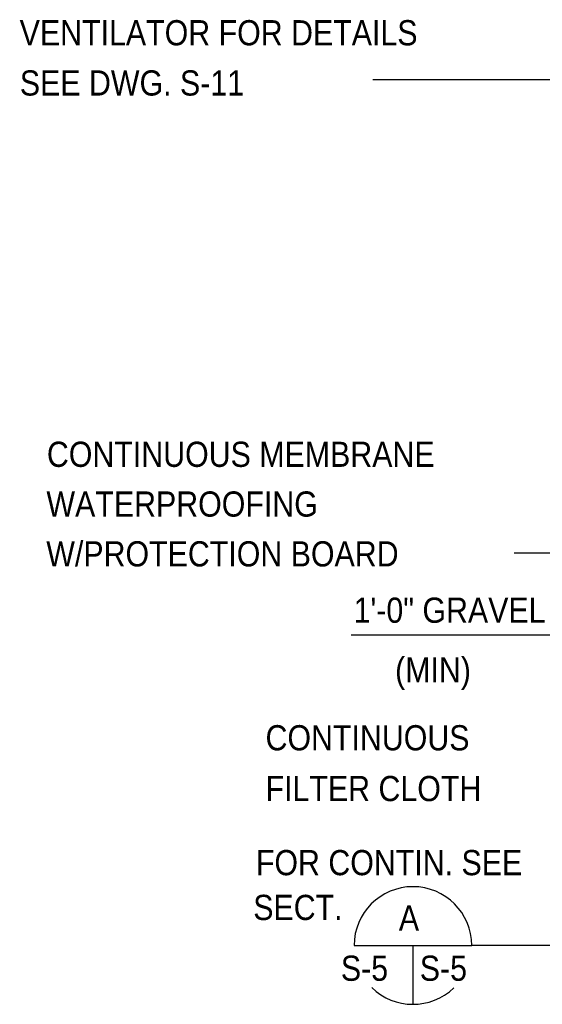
# Model space of a CAD drawing. Extents: x -485 to 3250, y 147 to 2833.
# Tile 1 of 34: x -314 to -65, y 554 to 1023. Entities that reach past the tile are written whole.
import ezdxf
from ezdxf.enums import TextEntityAlignment as Align

# ---------------------------------------------------------------- set-up
doc = ezdxf.new("R2010")
doc.units = 0
doc.header["$LTSCALE"] = 96
doc.header["$MEASUREMENT"] = 0
for name, color, linetype in [('101', 1, 'CONTINUOUS'), ('102', 2, 'CONTINUOUS'), ('103', 2, 'CONTINUOUS'), ('TEXT', 2, 'CONTINUOUS')]:
    doc.layers.add(name, color=color, linetype=linetype)
doc.styles.add('SX-FRAC', font='SX-FRAC.shx', dxfattribs={"width": 0.9, "height": 1.322835})

msp = doc.modelspace()

# ---------------------------------------------------------------- linework, layer by layer
at = {"layer": '101'}
for p, q in [((-54.6076, 994.18842), (-145.97205, 994.18842)), ((16.3358, 768.72444), (-78.71332, 768.72444)), ((45.46997, 729.7052), (-156.31053, 729.7052)), ((-11.72865, 581.97843), (-98.85062, 581.97843))]:
    msp.add_line(p, q, dxfattribs=at)
at = {"layer": '102'}
for p, q in [((-154.85062, 581.97843), (-98.85062, 581.97843)), ((-126.85062, 581.97843), (-126.85062, 553.97843))]:
    msp.add_line(p, q, dxfattribs=at)
at = {"layer": '103'}
for start, end in [(0, 180), (225.5269083, 314.0291532)]:
    msp.add_arc((-126.85062, 581.97843), 28, start, end, dxfattribs=at)

# ---------------------------------------------------------------- texts
at = {"layer": 'TEXT', "color": 2, "style": 'SX-FRAC', "width": 0.9}
for s, p in [('VENTILATOR FOR DETAILS', (-314.03831, 1010.56157)), ('SEE DWG. S-11', (-313.95245, 986.65495)), ('CONTINUOUS MEMBRANE', (-301.07776, 809.86094)), ('WATERPROOFING', (-301.29353, 786.17016)), ('W/PROTECTION BOARD', (-301.36467, 762.45098)), ('1\'-0" GRAVEL', (-155.08603, 735.62555)), ('  (MIN)', (-143.3592, 707.21951)), ('CONTINUOUS', (-197.00738, 674.88145)), ('FILTER CLOTH', (-197.00738, 650.70661)), ('FOR CONTIN. SEE', (-201.60533, 615.44275)), ('SECT.', (-202.85481, 594.10518)), ('S-5', (-123.5819, 565.16456))]:
    msp.add_text(s, height=12, dxfattribs=at).set_placement(p)
msp.add_text('A', height=12, dxfattribs=at).set_placement((-128.72976, 595.10267), align=Align.MIDDLE)
msp.add_text('S-5', height=12, dxfattribs=at).set_placement((-149.89992, 565.16456), align=Align.CENTER)

doc.saveas('drawing.dxf')
